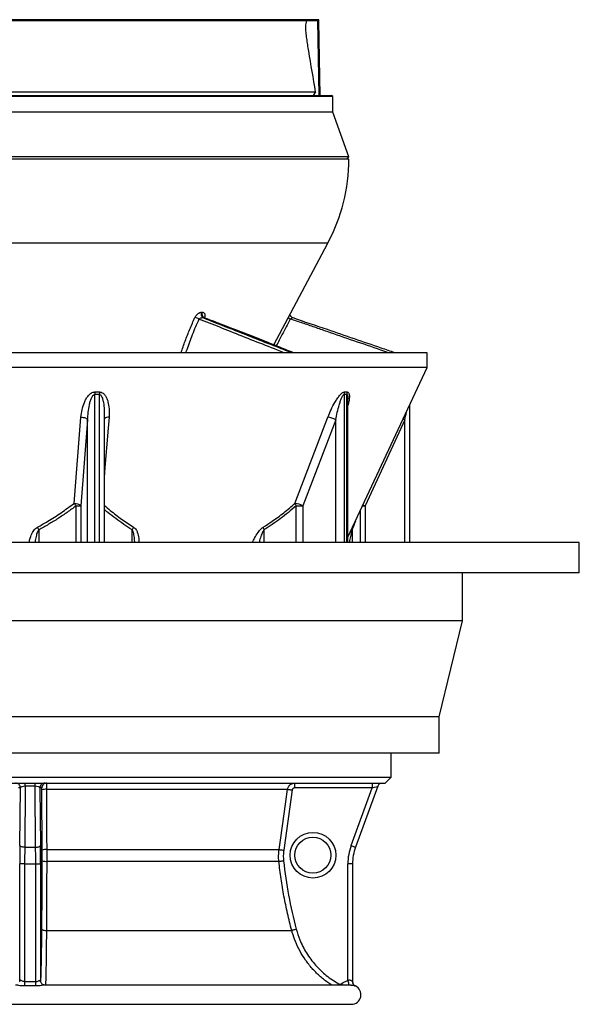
# Model space of a CAD drawing. Header units: millimetres. Extents: x 3838 to 8403, y 897 to 11532.
# Tile 2 of 5: x 6077 to 8403, y 897 to 4992. Entities that reach past the tile are written whole.
import ezdxf

# ---------------------------------------------------------------- set-up
doc = ezdxf.new("R2010")
doc.units = ezdxf.units.MM
doc.header["$LTSCALE"] = 5

msp = doc.modelspace()

# ---------------------------------------------------------------- linework, layer by layer
at = {"color": 8, "linetype": 'Continuous', "lineweight": 25}
for p, q in [((7321, 4991.7), (4920.8, 4991.7)), ((7266.8, 4954.1), (7266.6, 4964.2)), ((7358.1, 4062.3), (4883.7, 4062.3)), ((6842.1, 3752.5), (6844.8, 3751.8)), ((6388.9, 3432.8), (6388.9, 2816.8)), ((6408.6, 2816.8), (6408.6, 3432.8)), ((7425.8, 3432.8), (7425.8, 2816.8)), ((7437.3, 2816.8), (7437.3, 3432.8)), ((6359.9, 2816.8), (6359.9, 3327.9)), ((7391, 2816.8), (7391, 3327.9)), ((7678.1, 2816.8), (7678.1, 3327.9)), ((6311.7, 2816.8), (6311.7, 2969.6)), ((6330.9, 2969.6), (6330.9, 2816.8)), ((7226.2, 2816.8), (7226.2, 2969.6)), ((7254, 2969.6), (7254, 2816.8)), ((7493.3, 2816.8), (7493.3, 2950.1)), ((7502.4, 2969.6), (7513.4, 2969.6)), ((7513.4, 2969.6), (7513.4, 2816.8)), ((6157.2, 2870.6), (6157.2, 2816.8)), ((6544.5, 2816.8), (6544.5, 2870.6)), ((7092.7, 2870.6), (7092.7, 2816.8)), ((7459.1, 2870.6), (7459.1, 2816.8)), ((6163.9, 995.3), (6164.2, 992.7)), ((7472.6, 973), (7472.6, 973))]:
    msp.add_line(p, q, dxfattribs=at)
at = {"color": 7, "linetype": 'Continuous', "lineweight": 25}
for p, q in [((7269.6, 4986.6), (4972.2, 4986.6)), ((7302.7, 4986.6), (7269.6, 4986.6)), ((7317.1, 4986.6), (7302.7, 4986.6)), ((7322.5, 4676.6), (7317.1, 4986.6)), ((7320.9, 4986.6), (7317.1, 4986.6)), ((7320.9, 4986.6), (7321, 4991.7)), ((7326.3, 4676.6), (7320.9, 4986.6)), ((7378.4, 4671.6), (4863.4, 4671.6)), ((4868.4, 4676.6), (7373.4, 4676.6)), ((4934.7, 4691.5), (7307.2, 4691.5)), ((7307.2, 4691.5), (7296.6, 4676.6)), ((7378.4, 4671.6), (7373.4, 4676.6)), ((7378.4, 4606.6), (7378.4, 4671.6)), ((7378.4, 4606.6), (4863.4, 4606.6)), ((7445.9, 4421.6), (7378.4, 4606.6)), ((7445.9, 4411.6), (4795.9, 4411.6)), ((7445.9, 4421.6), (4834.2, 4421.6)), ((7435.9, 4411.6), (7445.9, 4421.6)), ((7133.4, 3639.7), (7358.1, 4062.3)), ((6833, 3773.8), (6836.5, 3773.8)), ((6842.1, 3752.5), (6838.5, 3752.5)), ((7195.4, 3756.7), (7193.7, 3753.5)), ((7770.9, 3606.6), (4470.9, 3606.6)), ((7770.9, 3545.5), (7770.9, 3606.6)), ((7770.9, 3545.5), (4470.9, 3545.5)), ((7441.8, 2839.7), (7770.9, 3545.5)), ((7441.8, 2816.8), (7441.8, 3414)), ((7698.7, 2816.8), (7698.7, 3390.7)), ((6303.3, 2980.2), (6332.2, 3338.5)), ((6359.9, 3327.9), (6330.9, 2969.6)), ((6429.3, 2816.8), (6429.3, 3346.3)), ((7221.7, 2980.2), (7358.6, 3338.5)), ((7391, 3327.9), (7254, 2969.6)), ((7678.1, 3327.9), (7513.4, 2969.6)), ((6311.7, 2969.6), (6330.9, 2969.6)), ((7226.2, 2969.6), (7254, 2969.6)), ((8403.4, 2816.8), (3838.4, 2816.8)), ((8403.4, 2691.8), (8403.4, 2816.8)), ((8403.4, 2691.8), (3838.4, 2691.8)), ((7918.4, 2491.8), (7918.4, 2691.8)), ((7918.4, 2491.8), (4323.4, 2491.8)), ((7820.9, 2091.8), (7918.4, 2491.8)), ((7820.9, 2091.8), (4420.9, 2091.8)), ((7820.9, 1941.8), (7820.9, 2091.8)), ((7820.9, 1941.8), (4420.9, 1941.8)), ((7620.9, 1841.6), (7620.9, 1941.8)), ((4620.9, 1841.6), (6120.9, 1841.6)), ((4645.9, 1816.6), (6120.9, 1816.6)), ((6100.7, 1803.5), (6098.3, 1550)), ((6100.7, 1803.5), (6100.7, 1816.6)), ((6141.2, 1803.5), (6100.7, 1803.5)), ((6120.9, 1841.6), (7620.9, 1841.6)), ((6120.9, 1816.6), (7595.9, 1816.6)), ((6141.2, 1803.5), (6141.2, 1816.6)), ((6143.6, 1550), (6141.2, 1803.5)), ((7566.1, 1803.5), (7473.1, 1550)), ((7595.9, 1816.6), (7620.9, 1841.6)), ((6080.6, 1796.6), (6072.1, 1796.6)), ((6078.3, 1556.9), (6080.6, 1796.6)), ((6161.3, 1796.6), (6163.6, 1556.9)), ((6169.7, 1796.6), (6161.3, 1796.6)), ((6170.9, 1537.6), (6170, 1788)), ((6188.7, 1790.8), (7190.9, 1790.8)), ((7210.1, 1788), (7174.8, 1537.6)), ((7542.8, 1796.6), (7220, 1796.6)), ((7454.9, 1556.9), (7542.8, 1796.6)), ((6098.3, 1550), (6143.6, 1550)), ((6189.6, 1540.4), (7155.6, 1540.4)), ((6077.9, 995.3), (6077.9, 1481.1)), ((6097.9, 1481.1), (6077.9, 1481.1)), ((6097.9, 1481.1), (6143.9, 1481.1)), ((6097.9, 1481.1), (6097.9, 991.1)), ((6143.9, 1481.1), (6163.9, 1481.1)), ((6143.9, 991.1), (6143.9, 1481.1)), ((6163.9, 1481.1), (6163.9, 995.3)), ((6189.6, 1491.4), (7154.7, 1491.4)), ((7441.4, 995.2), (7441.4, 1481.1)), ((7460.9, 1481.1), (7441.4, 1481.1)), ((7460.9, 1481.1), (7460.9, 991.2)), ((6188.4, 1203.4), (7208.3, 1203.4)), ((6164.1, 992.5), (6163.9, 995.3)), ((6143.8, 972.9), (6098, 972.9)), ((7455.1, 976.6), (6181.5, 976.6)), ((7472.6, 973), (7472.6, 973)), ((4785.9, 896.6), (7455.9, 896.6))]:
    msp.add_line(p, q, dxfattribs=at)
at = {"color": 7, "linetype": 'Continuous', "lineweight": 25, "flags": 128}
for points in [[(6332.2, 3338.5), (6337, 3338.2), (6341.7, 3337.6), (6346.2, 3336.6), (6350.3, 3335.3), (6353.8, 3333.7), (6356.7, 3331.9), (6358.7, 3330), (6359.9, 3327.9)], [(6303.3, 2980.2), (6308.1, 2979.9), (6312.8, 2979.2), (6317.2, 2978.2), (6321.3, 2976.9), (6324.8, 2975.3), (6327.7, 2973.5), (6329.7, 2971.6), (6330.9, 2969.6)], [(6188.7, 1790.8), (6188.9, 1751.2), (6189.4, 1592.8), (6189.6, 1540.4)], [(7155.6, 1540.4), (7161.1, 1580), (7183.5, 1738.4), (7190.9, 1790.8)], [(7190.9, 1790.8), (7191.4, 1790.7), (7192.6, 1790.5), (7194.4, 1790.3), (7196.8, 1789.9), (7199.7, 1789.5), (7202.9, 1789.1), (7206.4, 1788.6), (7210.1, 1788)], [(6098.3, 1550), (6094.4, 1550.1), (6090.7, 1550.6), (6087.3, 1551.2), (6084.3, 1552.1), (6081.8, 1553.1), (6079.9, 1554.3), (6078.7, 1555.5), (6078.3, 1556.9)], [(6143.6, 1550), (6147.4, 1550.1), (6151.1, 1550.6), (6154.5, 1551.2), (6157.6, 1552.1), (6160, 1553.1), (6161.9, 1554.3), (6163.1, 1555.5), (6163.6, 1556.9)], [(7454.9, 1556.9), (7458.5, 1555.5), (7461.9, 1554.3), (7465.1, 1553.1), (7467.9, 1552.1), (7470.1, 1551.2), (7471.8, 1550.6), (7472.8, 1550.1), (7473.1, 1550)], [(7155.6, 1540.4), (7156.1, 1540.3), (7157.3, 1540.1), (7159.1, 1539.8), (7161.5, 1539.5), (7164.4, 1539.1), (7167.6, 1538.6), (7171.2, 1538.1), (7174.8, 1537.6)], [(7154.7, 1491.4), (7155.3, 1491.5), (7156.5, 1491.6), (7158.3, 1491.8), (7160.7, 1492.1), (7163.6, 1492.4), (7166.9, 1492.8), (7170.4, 1493.1), (7174.1, 1493.5)], [(6169.6, 1208.6), (6170, 1207.6), (6171.1, 1206.7), (6172.9, 1205.8), (6175.2, 1205), (6178, 1204.4), (6181.2, 1203.9), (6184.7, 1203.6), (6188.4, 1203.4)], [(7227.1, 1208.6), (7223.5, 1207.6), (7220.1, 1206.7), (7216.9, 1205.8), (7214.1, 1205), (7211.8, 1204.4), (7210, 1203.9), (7208.8, 1203.5), (7208.3, 1203.4)], [(6077.2, 990.1), (6077.5, 991.5), (6077.9, 995.3)], [(6097.9, 991.1), (6097.9, 988.3), (6097.9, 985.5), (6098, 982.8), (6098, 980.3), (6098, 978), (6098, 976), (6098, 974.3), (6098, 972.9)], [(6143.8, 972.9), (6143.8, 974.3), (6143.8, 976), (6143.8, 978), (6143.9, 980.3), (6143.9, 982.8), (6143.9, 985.5), (6143.9, 988.3), (6143.9, 991.1)]]:
    msp.add_lwpolyline(points, dxfattribs=at)
at = {"color": 8, "linetype": 'Continuous', "lineweight": 25, "flags": 128}
for points in [[(6448.7, 3338.5), (6445, 3293.2), (6430.3, 3112), (6429.3, 3099.2)], [(7671.1, 3331.4), (7673.9, 3330), (7678.1, 3327.9)], [(7404.2, 981.3), (7402.3, 978), (7401.6, 976.6)], [(7415.6, 982.4), (7418.2, 979.3), (7420.5, 976.6)]]:
    msp.add_lwpolyline(points, dxfattribs=at)
at = {"color": 7, "linetype": 'Continuous', "lineweight": 25}
for centre, radius in [((7296.4, 1516.6), 95), ((7295.9, 1516.6), 75)]:
    msp.add_circle(centre, radius, dxfattribs=at)
for centre, radius, start, end in [((6695.9, 4414.4), 750, 332, 359.7863), ((6849.7, 3766.8), 18.1, 157.2898, 232.0851), ((6853.1, 3766.8), 18, 157.2188, 232.2955), ((6795.2, 3705.5), 49.2, 56.3326, 77.5047), ((7216.9, 3766.8), 15, 226.4505, 251.4564), ((6521.5, 3431.3), 132.6, 174.7656, 179.3379), ((6540.8, 3434.7), 132.2, 176.2483, 180.8295), ((7455.6, 3432.6), 29.8, 158.8927, 179.6796), ((7466.9, 3433.1), 29.6, 159.6782, 180.5729), ((7350, 3257.1), 81.9, 59.9246, 83.9445), ((6201.1, 2890.4), 136, 35.6158, 41.3014), ((7212.9, 2898.6), 82, 59.9387, 83.8655), ((7254.8, 2988.2), 34.1, 193.6154, 213.0499), ((6046.5, 2815.5), 123.6, 26.4679, 32.0855), ((6591.8, 2850.1), 51.5, 142.9054, 156.5542), ((7126.6, 2885.8), 37.1, 187.0854, 204.0865), ((6060.6, 1796.6), 20, 359.9897, 89.9905), ((6181.3, 1796.6), 20, 90.0095, 180.0103), ((6189.7, 1796.6), 20, 90.0095, 180.0103), ((7411.4, 1801.6), 191.4, 175.5055, 181.4959), ((7734.2, 1801.6), 191.5, 175.5057, 181.4956), ((7584.9, 1796.6), 20, 90, 159.8637), ((6184.7, 1753.7), 37.3, 83.7452, 113.1509), ((7661.4, 1481.1), 220, 159.8637, 180), ((6185.6, 1503.4), 37.2, 83.7568, 113.1902), ((7660.9, 1481.1), 200, 159.8637, 180), ((6185.5, 1538.9), 47.7, 252.1823, 274.9204), ((7480.9, 991.2), 20, 179.9144, 245.397), ((7480.9, 991.2), 20, 179.9988, 224.1963), ((7455.9, 936.6), 40, 270, 65.4051)]:
    msp.add_arc(centre, radius, start, end, dxfattribs=at)
at = {"color": 8, "linetype": 'Continuous', "lineweight": 25}
for centre, radius, start, end in [((7214.1, 3770.5), 26.9, 220.4434, 243.7189), ((6446, 3314.4), 24.3, 83.4515, 133.4959), ((7625.3, 3206.9), 262.4, 242.5742, 244.7514), ((7478.6, 2872.8), 19.7, 165.5267, 186.4906), ((7740.3, 1057.3), 305.2, 191.7393, 195.3271), ((7480.9, 991.2), 20, 224.196, 245.3316)]:
    msp.add_arc(centre, radius, start, end, dxfattribs=at)
at = {"color": 7, "linetype": 'Continuous', "lineweight": 25}
for centre, major_axis, ratio, start_param, end_param in [((6100.6, 1796.6), (20, 0.2), 0.344097, 1.559996, 3.106213), ((6141.3, 1796.6), (20, -0.2), 0.344097, 0.03538, 1.581597), ((7542.3, 1796.6), (23.8, 6.9), 0.005862, 4.73267, 6.278886), ((6083.7, 1481.1), (0, 220), 0.026186, 1.219352, 1.570796), ((6158.2, 1481.1), (0, 220), 0.026186, 4.712389, 5.063834), ((6103.7, 1481.1), (0, 200), 0.028805, 1.219352, 1.570796), ((6138.2, 1481.1), (0, 200), 0.028805, 4.712389, 5.063834)]:
    msp.add_ellipse(centre, major_axis=major_axis, ratio=ratio, start_param=start_param, end_param=end_param, dxfattribs=at)
msp.add_ellipse((6167.7, 1516.6), major_axis=(0, 75), ratio=0.026186, dxfattribs=at)
for points, knots in [([(7278.8, 4861), (7277.3, 4869.7), (7275.9, 4878.4), (7273.3, 4895.9), (7272.1, 4904.5), (7270.4, 4917.6), (7269.9, 4921.9), (7268.9, 4930.6), (7268.4, 4934.9), (7267.5, 4943.5), (7267.1, 4947.8), (7266.7, 4954.2), (7266.6, 4956.3), (7266.5, 4959.4), (7266.5, 4960.4), (7266.5, 4962.4), (7266.5, 4963.3), (7266.6, 4964.2)], [0, 0, 0, 0, 0.25, 0.25, 0.5, 0.5, 0.625, 0.625, 0.75, 0.75, 0.875, 0.875, 0.9375, 0.9375, 0.96875, 0.96875, 1, 1, 1, 1]), ([(6833, 3773.8), (6831.7, 3773.8), (6830.5, 3773.7), (6828, 3773.1), (6826.7, 3772.8), (6824.1, 3771.8), (6822.8, 3771.1), (6820.2, 3769.7), (6818.9, 3768.9), (6816.5, 3767), (6815.3, 3766), (6813, 3763.8), (6811.9, 3762.7), (6809.9, 3760.2), (6809, 3758.9), (6807.3, 3756.3), (6806.5, 3754.9), (6805.9, 3753.5)], [0, 0, 0, 0, 0.125, 0.125, 0.25, 0.25, 0.375, 0.375, 0.5, 0.5, 0.625, 0.625, 0.75, 0.75, 0.875, 0.875, 1, 1, 1, 1]), ([(6846, 3749.6), (6846, 3749.7), (6847.1, 3752.1), (6848.7, 3757), (6848.9, 3763.8), (6846.8, 3769.3), (6842.6, 3773.1), (6838.5, 3773.6), (6836.5, 3773.8)], [0, 0, 0, 0, 0.004992, 0.20085, 0.395256, 0.593551, 0.79716, 1, 1, 1, 1]), ([(7206.7, 3756), (7206.3, 3756.3), (7204.8, 3757.5), (7203.3, 3760.3), (7202.2, 3763.5), (7201.9, 3766.4), (7202, 3768.3), (7202.1, 3768.9), (7202.2, 3769)], [0, 0, 0, 0, 0.119234, 0.387292, 0.61987, 0.821785, 0.988297, 1, 1, 1, 1]), ([(6822.5, 3746.4), (6823.5, 3747.4), (6824.6, 3748.3), (6827.1, 3749.9), (6828.5, 3750.6), (6830.6, 3751.4), (6831.3, 3751.7), (6832.8, 3752.1), (6833.5, 3752.2), (6835, 3752.5), (6835.7, 3752.5), (6837.1, 3752.6), (6837.8, 3752.6), (6838.5, 3752.5)], [0, 0, 0, 0, 0.25, 0.25, 0.5, 0.5, 0.625, 0.625, 0.75, 0.75, 0.875, 0.875, 1, 1, 1, 1]), ([(6844.8, 3752), (6844.6, 3752), (6844, 3752.2), (6842.9, 3753.3), (6842.6, 3754.3), (6842.6, 3754.1), (6842.6, 3754.1)], [0, 0, 0, 0, 0.198032, 0.608199, 0.942662, 1, 1, 1, 1]), ([(7214.9, 3606.6), (7193.6, 3615.3), (7154.1, 3631.4), (7096.1, 3654.7), (7039.9, 3676.7), (6971, 3703.3), (6906.5, 3728.1), (6860.7, 3745.7), (6845.8, 3751.5), (6844.9, 3751.9)], [0, 0, 0, 0, 0.17751, 0.328367, 0.476831, 0.631607, 0.879412, 0.992388, 1, 1, 1, 1]), ([(7202.2, 3746.4), (7203.3, 3747.4), (7204.4, 3748.3), (7206.4, 3749.9), (7207.4, 3750.6), (7208.7, 3751.4), (7209.1, 3751.7), (7209.9, 3752.1), (7210.3, 3752.2), (7210.9, 3752.5), (7211.2, 3752.5), (7211.8, 3752.6), (7212, 3752.6), (7212.2, 3752.5)], [0, 0, 0, 0, 0.25, 0.25, 0.5, 0.5, 0.625, 0.625, 0.75, 0.75, 0.875, 0.875, 1, 1, 1, 1]), ([(7212.2, 3752.5), (7259.8, 3736.4), (7382.5, 3694.7), (7523.1, 3646.4), (7617.6, 3613.8), (7637.3, 3607), (7638.4, 3606.6)], [0, 0, 0, 0, 0.333704, 0.860336, 0.992003, 1, 1, 1, 1]), ([(6332.2, 3338.5), (6333.5, 3349), (6335.9, 3369.8), (6343.8, 3395.4), (6353, 3415), (6360.8, 3426.5), (6368.5, 3434.6), (6375.3, 3439.6), (6382.5, 3442.9), (6387.3, 3443.2), (6389.5, 3443.3)], [0, 0, 0, 0, 0.255386, 0.510271, 0.637831, 0.764924, 0.828764, 0.892332, 0.952176, 1, 1, 1, 1]), ([(6389.5, 3443.3), (6392.7, 3443.3), (6399.2, 3443.3), (6405.6, 3443.3), (6408.9, 3443.3)], [0, 0, 0, 0, 0.5, 1, 1, 1, 1]), ([(6408.9, 3443.3), (6411.4, 3443.1), (6417.1, 3442.6), (6426, 3437.3), (6433.8, 3428), (6440, 3415.8), (6445.9, 3397.8), (6449.7, 3373.7), (6449.7, 3352), (6448.9, 3340.2), (6448.7, 3338.5)], [0, 0, 0, 0, 0.05736, 0.128101, 0.241549, 0.354455, 0.467664, 0.712692, 0.958235, 1, 1, 1, 1]), ([(7358.6, 3338.5), (7362.8, 3349), (7371.2, 3369.8), (7384.6, 3395.4), (7396.7, 3415), (7405.2, 3426.5), (7412.5, 3434.6), (7418.2, 3439.6), (7423.6, 3442.9), (7426.5, 3443.2), (7427.8, 3443.3)], [0, 0, 0, 0, 0.255386, 0.510271, 0.637831, 0.764924, 0.828763, 0.892331, 0.952177, 1, 1, 1, 1]), ([(7427.8, 3443.3), (7429.7, 3443.3), (7433.5, 3443.3), (7437.3, 3443.3), (7439.1, 3443.3)], [0, 0, 0, 0, 0.5, 1, 1, 1, 1]), ([(6359.9, 3327.9), (6360.5, 3338.3), (6361.7, 3358.9), (6365.7, 3384.3), (6370.3, 3404), (6374.9, 3417.3), (6379.8, 3427.1), (6384.8, 3431.7), (6387.4, 3432.7), (6388.5, 3432.8), (6388.9, 3432.8)], [0, 0, 0, 0, 0.27753, 0.554858, 0.685246, 0.815375, 0.927729, 0.970536, 0.989754, 1, 1, 1, 1]), ([(6408.6, 3432.8), (6405.3, 3432.8), (6398.8, 3432.7), (6392.2, 3432.8), (6388.9, 3432.8)], [0, 0, 0, 0, 0.500001, 1, 1, 1, 1]), ([(7391, 3327.9), (7393.1, 3338.3), (7397.2, 3358.9), (7403.9, 3384.3), (7410, 3404), (7414.9, 3417.3), (7419.5, 3427.1), (7423.2, 3431.7), (7424.9, 3432.7), (7425.6, 3432.8), (7425.8, 3432.8)], [0, 0, 0, 0, 0.27753, 0.554857, 0.685246, 0.815375, 0.927729, 0.970536, 0.989754, 1, 1, 1, 1]), ([(6151.2, 2881.2), (6165.5, 2889.1), (6199.1, 2907.7), (6250, 2940.6), (6285.5, 2967), (6303.3, 2980.2)], [0, 0, 0, 0, 0.270544, 0.63468, 1, 1, 1, 1]), ([(6311.7, 2969.6), (6299.4, 2960.5), (6274.8, 2942.3), (6236.7, 2916.8), (6197.6, 2892.5), (6170.6, 2877.9), (6157.2, 2870.6)], [0, 0, 0, 0, 0.249237, 0.498462, 0.749239, 1, 1, 1, 1]), ([(7089.8, 2881.2), (7102.2, 2889.1), (7131.3, 2907.7), (7175.4, 2940.6), (7206.3, 2967), (7221.7, 2980.2)], [0, 0, 0, 0, 0.270544, 0.634679, 1, 1, 1, 1]), ([(7226.2, 2969.6), (7205, 2951.1), (7183.4, 2933.5), (7139, 2900.3), (7116.2, 2884.8), (7092.7, 2870.6)], [0, 0, 0, 0, 0.5, 0.5, 1, 1, 1, 1]), ([(6189.7, 1816.6), (6189.7, 1816.6), (6189.6, 1816.5), (6189.5, 1815.9), (6189.5, 1815.4), (6189.3, 1814.1), (6189.3, 1813.3), (6189.2, 1812), (6189.2, 1811.5), (6189.1, 1810.4), (6189.1, 1809.9), (6189, 1808.1), (6189, 1806.8), (6188.9, 1804.1), (6188.9, 1802.5), (6188.8, 1799.4), (6188.8, 1797.8), (6188.8, 1794.4), (6188.8, 1792.6), (6188.7, 1790.8)], [0, 0, 0, 0, 0.125, 0.125, 0.25, 0.25, 0.375, 0.375, 0.4375, 0.4375, 0.5, 0.5, 0.625, 0.625, 0.75, 0.75, 0.875, 0.875, 1, 1, 1, 1]), ([(7190.9, 1790.8), (7191.1, 1792.6), (7191.5, 1794.3), (7192.6, 1797.7), (7193.3, 1799.4), (7195.1, 1802.5), (7196, 1804), (7197.7, 1806.1), (7198.3, 1806.8), (7199.5, 1808.1), (7200.2, 1808.7), (7202.2, 1810.5), (7203.7, 1811.5), (7206.7, 1813.3), (7208.4, 1814.1), (7211.7, 1815.4), (7213.4, 1815.8), (7217, 1816.5), (7218.8, 1816.6), (7220.6, 1816.6)], [0, 0, 0, 0, 0.125, 0.125, 0.25, 0.25, 0.375, 0.375, 0.4375, 0.4375, 0.5, 0.5, 0.625, 0.625, 0.75, 0.75, 0.875, 0.875, 1, 1, 1, 1]), ([(6170, 1788), (6170, 1789.2), (6170, 1790.4), (6170, 1791.9), (6170, 1792.5), (6169.9, 1793.4), (6169.9, 1793.8), (6169.9, 1795), (6169.9, 1795.6), (6169.8, 1796.4), (6169.8, 1796.6), (6169.7, 1796.6)], [0, 0, 0, 0, 0.25, 0.25, 0.375, 0.375, 0.5, 0.5, 0.75, 0.75, 1, 1, 1, 1]), ([(7220, 1796.6), (7218.8, 1796.6), (7217.6, 1796.4), (7216, 1795.8), (7215.4, 1795.5), (7214.4, 1794.9), (7213.9, 1794.6), (7213, 1793.8), (7212.6, 1793.4), (7211.8, 1792.4), (7211.5, 1791.9), (7210.7, 1790.4), (7210.3, 1789.2), (7210.1, 1788)], [0, 0, 0, 0, 0.25, 0.25, 0.375, 0.375, 0.5, 0.5, 0.625, 0.625, 0.75, 0.75, 1, 1, 1, 1]), ([(6171, 1493.5), (6171, 1500.8), (6171, 1515.5), (6171, 1530.2), (6170.9, 1537.6)], [0, 0, 0, 0, 0.496198, 1, 1, 1, 1]), ([(6189.6, 1540.4), (6189.6, 1533.7), (6189.6, 1520.4), (6189.6, 1504), (6189.6, 1494.3), (6189.6, 1491.4)], [0, 0, 0, 0, 0.408249, 0.820697, 1, 1, 1, 1]), ([(7154.7, 1491.4), (7153.9, 1499.6), (7153.5, 1507.7), (7153.8, 1524.1), (7154.4, 1532.2), (7155.6, 1540.4)], [0, 0, 0, 0, 0.5, 0.5, 1, 1, 1, 1]), ([(7174.8, 1537.6), (7174, 1530.3), (7172.4, 1515.7), (7173.5, 1500.9), (7174.1, 1493.5)], [0, 0, 0, 0, 0.496204, 1, 1, 1, 1]), ([(6169.6, 1208.6), (6169.9, 1255.4), (6170.2, 1302.5), (6170.6, 1397.5), (6170.8, 1445.4), (6171, 1493.5)], [0, 0, 0, 0, 0.5, 0.5, 1, 1, 1, 1]), ([(6189.6, 1491.4), (6189.6, 1467.1), (6189.5, 1442.9), (6189.3, 1394.5), (6189.2, 1370.4), (6189, 1322.4), (6188.9, 1298.4), (6188.6, 1250.7), (6188.5, 1227), (6188.4, 1203.4)], [0, 0, 0, 0, 0.25, 0.25, 0.5, 0.5, 0.75, 0.75, 1, 1, 1, 1]), ([(7208.3, 1203.4), (7202, 1227), (7196.1, 1250.7), (7185.3, 1298.4), (7180.4, 1322.3), (7171.4, 1370.4), (7167.4, 1394.5), (7160.4, 1442.9), (7157.3, 1467.1), (7154.7, 1491.4)], [0, 0, 0, 0, 0.25, 0.25, 0.5, 0.5, 0.75, 0.75, 1, 1, 1, 1]), ([(7227.1, 1208.6), (7231.6, 1193.9), (7239.1, 1169.5), (7254.1, 1136.9), (7269.3, 1109.7), (7287, 1083.7), (7306.8, 1059.3), (7328.3, 1036.8), (7351.7, 1016.3), (7376.9, 997.4), (7395.1, 986.7), (7404.2, 981.3)], [0, 0, 0, 0, 0.15487, 0.258998, 0.363124, 0.470289, 0.577455, 0.68158, 0.785705, 0.892853, 1, 1, 1, 1]), ([(6097.9, 991.1), (6096, 991.2), (6093.8, 991.3), (6089.7, 992.3), (6085.7, 993.9), (6081.6, 996), (6079.4, 996.7), (6078.2, 996.6), (6078, 995.8), (6077.9, 995.3)], [0, 0, 0, 0, 0.18272, 0.204107, 0.413625, 0.635014, 0.781472, 0.850899, 1, 1, 1, 1]), ([(6143.9, 991.1), (6144.3, 991.1), (6146.5, 991.1), (6151, 991.9), (6156.2, 994), (6160.5, 996.1), (6162.6, 996.8), (6163.7, 996.5), (6163.8, 995.8), (6163.9, 995.3)], [0, 0, 0, 0, 0.038562, 0.206857, 0.427853, 0.626448, 0.811365, 0.859599, 1, 1, 1, 1]), ([(6181.5, 976.7), (6180.8, 976.7), (6179.1, 976.7), (6175.2, 977.8), (6171.1, 980.2), (6167.4, 983.9), (6165, 988.3), (6164.4, 991.3), (6164.2, 992.5)], [0, 0, 0, 0, 0.115542, 0.289983, 0.467607, 0.655084, 0.861196, 1, 1, 1, 1]), ([(7415.6, 982.4), (7419.3, 985.6), (7423.3, 988.2), (7429.8, 991.4), (7432.1, 992.4), (7436.7, 994), (7439.1, 994.7), (7441.4, 995.2)], [0, 0, 0, 0, 0.5, 0.5, 0.75, 0.75, 1, 1, 1, 1]), ([(7460.9, 991.2), (7460.8, 991.3), (7460.6, 991.4), (7459.3, 992.5), (7457.2, 994.1), (7452.9, 996.1), (7448.8, 996.7), (7445.1, 996.5), (7442.9, 995.8), (7441.4, 995.2)], [0, 0, 0, 0, 0.184261, 0.204758, 0.414854, 0.636312, 0.782068, 0.851213, 1, 1, 1, 1]), ([(7404.2, 981.3), (7404.8, 981), (7406.4, 980.2), (7409.4, 979.8), (7412.8, 980.5), (7414.6, 981.7), (7415.6, 982.4)], [0, 0, 0, 0, 0.1655742, 0.4438987, 0.7219444, 1, 1, 1, 1]), ([(7454.2, 976.5), (7456.1, 976.5), (7458.4, 976.5), (7460.4, 976.3), (7460.7, 976.3), (7460.8, 976.2)], [0, 0, 0, 0, 0.804812, 0.953253, 1, 1, 1, 1])]:
    msp.add_open_spline(points, degree=3, knots=knots, dxfattribs=at)
for points in [[(7266.6, 4964.2), (7267.6, 4971.8), (7268.6, 4979.3), (7269.6, 4986.6)], [(7307.2, 4691.5), (7297.7, 4748), (7288.3, 4804.5), (7278.8, 4861)], [(7437.3, 3432.8), (7433.5, 3432.7), (7429.7, 3432.7), (7425.8, 3432.8)], [(7174.1, 1493.5), (7179.2, 1445.4), (7193.2, 1349.7), (7214.6, 1255.4), (7227.1, 1208.6)], [(6097.9, 991.1), (6105.6, 991.2), (6120.9, 991.2), (6136.3, 991.2), (6143.9, 991.1)]]:
    msp.add_open_spline(points, degree=3, dxfattribs=at)
at = {"color": 8, "linetype": 'Continuous', "lineweight": 25}
for points, knots in [([(6747.9, 3606.6), (6753.6, 3622.8), (6765.2, 3655.4), (6783.9, 3704.5), (6798.6, 3737.2), (6805.9, 3753.5)], [0, 0, 0, 0, 0.329211, 0.664679, 1, 1, 1, 1]), ([(6822.5, 3746.4), (6817.6, 3735.5), (6807.8, 3713.7), (6790.4, 3671.3), (6777.3, 3635.6), (6768.8, 3610.7), (6767.4, 3606.6)], [0, 0, 0, 0, 0.234984, 0.470423, 0.912771, 1, 1, 1, 1]), ([(7176.7, 3606.6), (7167.4, 3610.3), (7092.7, 3639.7), (7003.6, 3674.3), (6909.8, 3712.2), (6866.9, 3730.2), (6837.3, 3741), (6822.5, 3746.4)], [0, 0, 0, 0, 0.0784305, 0.6277688, 0.7518562, 0.8759615, 1, 1, 1, 1]), ([(6838.5, 3752.5), (6879.4, 3736.4), (6984.7, 3694.7), (7107.8, 3646.4), (7190.2, 3613.8), (7207.7, 3607), (7208.7, 3606.6)], [0, 0, 0, 0, 0.333704, 0.860336, 0.992003, 1, 1, 1, 1]), ([(7213.8, 3606.6), (7196.1, 3613.9), (7144.4, 3635.1), (7056.5, 3670), (6967.5, 3704.3), (6896.4, 3731.6), (6860.4, 3745.4), (6842.5, 3752.4), (6842.1, 3752.5)], [0, 0, 0, 0, 0.147184, 0.43046, 0.713708, 0.855336, 0.996958, 1, 1, 1, 1]), ([(7202.2, 3746.4), (7196.6, 3735.5), (7185.2, 3713.7), (7165.4, 3676.8), (7151.7, 3650.7), (7143.8, 3635.5)], [0, 0, 0, 0, 0.295815, 0.592201, 1, 1, 1, 1]), ([(7610.8, 3606.6), (7600.2, 3610.3), (7515.1, 3639.7), (7412.6, 3674.3), (7304.1, 3712.2), (7253.2, 3730.2), (7219.2, 3741), (7202.2, 3746.4)], [0, 0, 0, 0, 0.078431, 0.627769, 0.751856, 0.875962, 1, 1, 1, 1]), ([(7439.1, 3443.3), (7440.5, 3443.1), (7443.6, 3442.6), (7446.9, 3437.3), (7448.3, 3428), (7447.6, 3415.8), (7445.7, 3402.4), (7443.2, 3392.7), (7441.8, 3387.6)], [0, 0, 0, 0, 0.096376, 0.215236, 0.405852, 0.595558, 0.785771, 1, 1, 1, 1]), ([(6408.6, 3432.8), (6409.4, 3432.7), (6410.7, 3432.6), (6413.7, 3431), (6417.7, 3426.1), (6421.4, 3416.8), (6424.5, 3404.9), (6427.5, 3386.3), (6429.2, 3366.7), (6429.1, 3351.3), (6429, 3346.3)], [0, 0, 0, 0, 0.025068, 0.042813, 0.106169, 0.228945, 0.36642, 0.50519, 0.839105, 1, 1, 1, 1]), ([(7437.3, 3432.8), (7437.7, 3432.7), (7438.5, 3432.6), (7439.9, 3431), (7441.4, 3426), (7441.9, 3419.9), (7441.8, 3415.3), (7441.7, 3414.4)], [0, 0, 0, 0, 0.096452, 0.164727, 0.408497, 0.880896, 1, 1, 1, 1]), ([(7678.1, 3327.9), (7680.4, 3338.3), (7683.2, 3350.1), (7685.7, 3361.8), (7686, 3363.3)], [0, 0, 0, 0, 0.871716, 1, 1, 1, 1]), ([(6429.3, 2971.9), (6437.4, 2964.9), (6460.8, 2944.7), (6500.9, 2913.6), (6534.1, 2892), (6550.7, 2881.2)], [0, 0, 0, 0, 0.209917, 0.604233, 1, 1, 1, 1]), ([(6544.5, 2870.6), (6533, 2877.9), (6509.8, 2892.4), (6476.2, 2916.6), (6449.3, 2937.2), (6433.9, 2950.3), (6429.3, 2954.3)], [0, 0, 0, 0, 0.290311, 0.580642, 0.872956, 1, 1, 1, 1]), ([(6116.8, 2816.8), (6118.1, 2823.2), (6120.9, 2837.6), (6127.9, 2854.5), (6135.8, 2867.3), (6142.4, 2875.3), (6148.3, 2879.2), (6151.2, 2881.2)], [0, 0, 0, 0, 0.267059, 0.596542, 0.731297, 0.865679, 1, 1, 1, 1]), ([(6157.2, 2870.6), (6155.6, 2868.6), (6150.6, 2861.8), (6146, 2846.2), (6142.2, 2830.2), (6141.3, 2819.7), (6141.1, 2816.8)], [0, 0, 0, 0, 0.132426, 0.439865, 0.847407, 1, 1, 1, 1]), ([(6555.6, 2816.8), (6555.3, 2823.7), (6554.8, 2834.5), (6552.6, 2849), (6550.4, 2858.3), (6547.8, 2865.7), (6545.6, 2869), (6544.5, 2870.6)], [0, 0, 0, 0, 0.369514, 0.575782, 0.783514, 0.890519, 1, 1, 1, 1]), ([(6550.7, 2881.2), (6552.7, 2879.7), (6556.7, 2876.7), (6561.9, 2869.4), (6566.5, 2859.9), (6571.1, 2843.6), (6573.4, 2829.1), (6573.1, 2818.4), (6573, 2816.8)], [0, 0, 0, 0, 0.105463, 0.211441, 0.385122, 0.559286, 0.933499, 1, 1, 1, 1]), ([(7044.5, 2816.8), (7047.5, 2823.2), (7054.2, 2837.6), (7064.7, 2854.5), (7074.5, 2867.3), (7081.7, 2875.3), (7087.1, 2879.2), (7089.8, 2881.2)], [0, 0, 0, 0, 0.267059, 0.596542, 0.731297, 0.86568, 1, 1, 1, 1]), ([(7092.7, 2870.6), (7091.4, 2868.6), (7086.8, 2861.8), (7080.9, 2846.2), (7075.6, 2830.2), (7073.3, 2819.7), (7072.6, 2816.8)], [0, 0, 0, 0, 0.132423, 0.439854, 0.847387, 1, 1, 1, 1]), ([(7459.1, 2870.6), (7458.6, 2868.6), (7457.1, 2861.8), (7453.5, 2846.2), (7449.8, 2830.2), (7447.3, 2819.7), (7446.7, 2816.8)], [0, 0, 0, 0, 0.132423, 0.439854, 0.847386, 1, 1, 1, 1]), ([(7472.5, 2905.5), (7471, 2901.3), (7466.6, 2888.9), (7462, 2877.9), (7459.1, 2870.6)], [0, 0, 0, 0, 0.343291, 1, 1, 1, 1]), ([(6165.2, 988.5), (6165.5, 994.3), (6165.9, 1005.4), (6166.6, 1025.4), (6167.2, 1046.7), (6167.7, 1070.1), (6168.2, 1095.2), (6168.6, 1121.6), (6169, 1149.2), (6169.3, 1178.2), (6169.5, 1198.4), (6169.6, 1208.6)], [0, 0, 0, 0, 0.1170665, 0.2258548, 0.3346428, 0.4465732, 0.5585026, 0.6672947, 0.7760858, 0.8880428, 1, 1, 1, 1]), ([(6188.4, 1203.4), (6188.3, 1189.4), (6188.1, 1161.4), (6187.7, 1121.6), (6187.3, 1084), (6186.7, 1049.2), (6186.1, 1017.8), (6185.4, 993.4), (6185, 981.1), (6184.9, 976.6)], [0, 0, 0, 0, 0.152108, 0.304702, 0.456812, 0.608884, 0.76144, 0.913514, 1, 1, 1, 1]), ([(7374.8, 976.6), (7369.1, 980.1), (7351, 991.3), (7323.3, 1014.5), (7292.2, 1045.5), (7265, 1080.2), (7241.8, 1117.5), (7223.5, 1156.1), (7213.3, 1185.2), (7209.1, 1200.7), (7208.3, 1203.4)], [0, 0, 0, 0, 0.069446, 0.222273, 0.374614, 0.526981, 0.679834, 0.8322, 0.971146, 1, 1, 1, 1]), ([(6077.6, 991.4), (6077.6, 991.8), (6077.7, 993.7), (6077.8, 994.6), (6077.9, 995.3)], [0, 0, 0, 0, 0.24015, 1, 1, 1, 1]), ([(6098, 972.9), (6093.8, 973), (6085.6, 973.2), (6074.2, 974.8), (6067.3, 975.9), (6062.7, 976.5), (6061.3, 976.5), (6060.2, 976.5)], [0, 0, 0, 0, 0.2856, 0.555531, 0.814532, 0.844644, 1, 1, 1, 1]), ([(6181.5, 976.6), (6180, 976.5), (6176.6, 976.3), (6167.8, 974.8), (6156.6, 973.3), (6148.1, 973.1), (6143.8, 972.9)], [0, 0, 0, 0, 0.18558, 0.420426, 0.707559, 1, 1, 1, 1]), ([(7460.8, 976.2), (7463.1, 975.8), (7467.9, 974.9), (7471.7, 973.3), (7472.3, 973.1), (7472.6, 973)], [0, 0, 0, 0, 0.3100252, 0.6449983, 1, 1, 1, 1])]:
    msp.add_open_spline(points, degree=3, knots=knots, dxfattribs=at)

doc.saveas('drawing.dxf')
